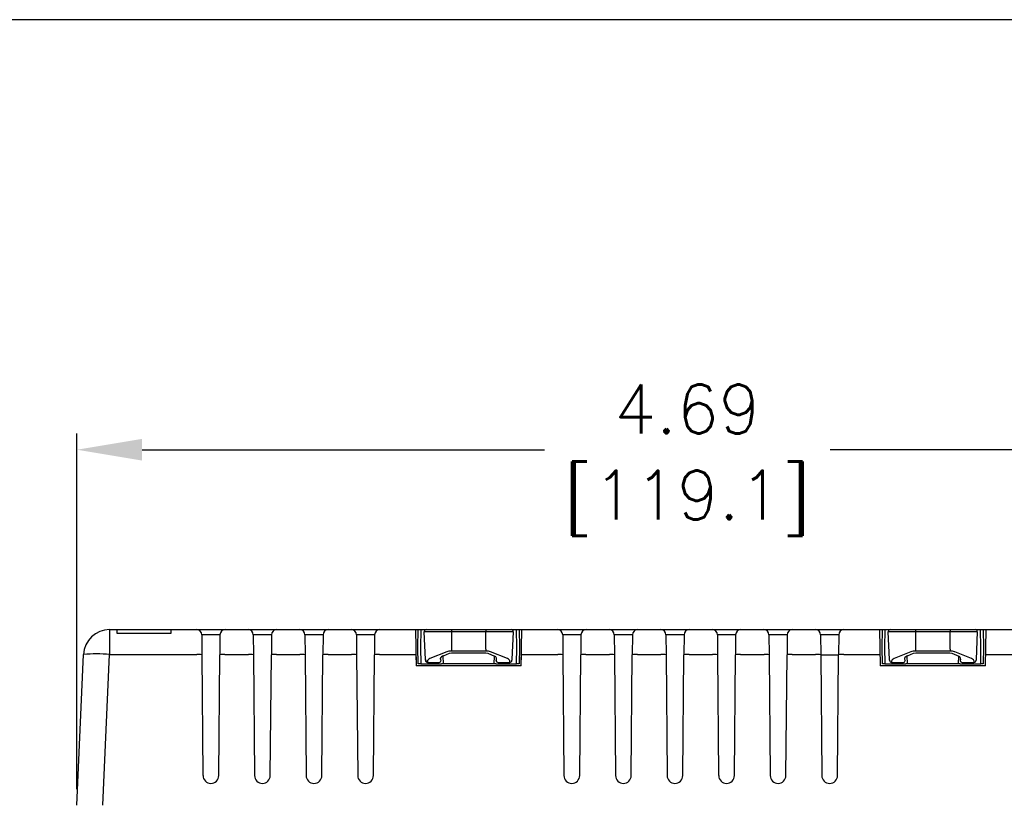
# Model space of a CAD drawing. Extents: x 909.4 to 931.4, y -8.5 to 8.5.
# Tile 30 of 31: x 917.9 to 921.7, y 5.4 to 8.5. Entities that reach past the tile are written whole.
import ezdxf

# ---------------------------------------------------------------- set-up
doc = ezdxf.new("R2010")
doc.units = 0
doc.header["$LTSCALE"] = 4
doc.header["$MEASUREMENT"] = 0
doc.layers.get('0').update_dxf_attribs({"linetype": 'CONTINUOUS'})
doc.layers.get('DEFPOINTS').update_dxf_attribs({"linetype": 'CONTINUOUS'})
doc.layers.add('DIMENSIONS', color=140, linetype='CONTINUOUS')
doc.styles.get("Standard").update_dxf_attribs({"font": 'romans.shx'})
doc.dimstyles.get("Standard").update_dxf_attribs({"dimtxt": 0.1875, "dimasz": 0.25, "dimexe": 0.0625, "dimexo": 0.0625, "dimgap": 0.0625, "dimtad": 0, "dimtih": 1, "dimtoh": 1, "dimzin": 0, "dimdsep": 46, "dimtxsty": 'Standard', "dimcen": 0, "dimadec": 0, "dimazin": 0, "dimtfac": 1, "dimtofl": 0, "dimtmove": 0, "dimatfit": 3, "dimfxl": 0, "dimtolj": 1, "dimtzin": 0, "dimarcsym": 0})

# ---------------------------------------------------------------- blocks, each defined once
blk = doc.blocks.new('*D1')
at = {"layer": 'DEFPOINTS', "color": 0}
for p in [(918.1184, 6.8148), (922.8083, 5.908), (918.1184, 5.4494)]:
    blk.add_point(p, dxfattribs=at)
at = {"layer": 'DIMENSIONS', "color": 0, "lineweight": -2}
for p, q in [((918.1184, 5.5119), (918.1184, 6.8773)), ((922.8083, 5.9705), (922.8083, 6.8773)), ((918.3684, 6.8148), (919.9143, 6.8148)), ((922.5583, 6.8148), (921.0125, 6.8148))]:
    blk.add_line(p, q, dxfattribs=at)
at = {"layer": 'DIMENSIONS', "color": 0}
for points in [[(918.3684, 6.8565), (918.3684, 6.7731), (918.1184, 6.8148)], [(922.5583, 6.8565), (922.5583, 6.7731), (922.8083, 6.8148)]]:
    blk.add_solid(points, dxfattribs=at)
at = {"layer": 'DIMENSIONS', "color": 0, "char_height": 0.1875, "attachment_point": 5}
for s, insert in [('\\A1;4.69', (920.4634, 6.9711)), ('\\A1;[119.1]', (920.4634, 6.6095))]:
    blk.add_mtext(s, dxfattribs=dict(at, insert=insert))

msp = doc.modelspace()

# ---------------------------------------------------------------- linework, layer by layer
for p, q in [((918.2436, 6.1241), (918.273, 6.1241)), ((918.2436, 6.1241), (918.2436, 6.0284)), ((918.273, 6.1094), (918.273, 6.1241)), ((918.273, 6.1241), (918.479, 6.1241)), ((918.479, 6.1094), (918.273, 6.1094)), ((918.479, 6.1241), (918.479, 6.1094)), ((918.479, 6.1241), (918.5781, 6.1241)), ((918.5781, 6.1241), (918.5871, 6.1241)), ((918.5871, 6.1241), (918.6498, 6.1241)), ((918.5978, 6.1045), (918.5985, 6.0277)), ((918.6677, 6.1045), (918.6058, 6.1045)), ((918.6498, 6.1241), (918.6874, 6.1241)), ((918.6677, 6.1045), (918.6671, 6.0277)), ((918.6874, 6.1241), (918.7762, 6.1241)), ((918.7762, 6.1241), (918.7852, 6.1241)), ((918.7852, 6.1241), (918.8479, 6.1241)), ((918.7959, 6.1045), (918.7966, 6.0277)), ((918.8659, 6.1045), (918.8039, 6.1045)), ((918.8479, 6.1241), (918.8855, 6.1241)), ((918.8659, 6.1045), (918.8652, 6.0277)), ((918.8855, 6.1241), (918.9744, 6.1241)), ((918.9744, 6.1241), (918.9834, 6.1241)), ((918.9834, 6.1241), (919.046, 6.1241)), ((918.994, 6.1045), (918.9947, 6.0277)), ((919.064, 6.1045), (919.002, 6.1045)), ((919.046, 6.1241), (919.0837, 6.1241)), ((919.064, 6.1045), (919.0633, 6.0277)), ((919.0837, 6.1241), (919.1725, 6.1241)), ((919.1725, 6.1241), (919.1815, 6.1241)), ((919.1815, 6.1241), (919.2441, 6.1241)), ((919.1922, 6.1045), (919.1928, 6.0277)), ((919.2621, 6.1045), (919.2002, 6.1045)), ((919.2441, 6.1241), (919.2818, 6.1241)), ((919.2621, 6.1045), (919.2614, 6.0277)), ((919.2818, 6.1241), (919.5569, 6.1241)), ((919.4188, 6.1241), (919.4212, 5.9843)), ((919.4285, 6.0552), (919.4297, 6.1241)), ((919.4395, 6.1241), (919.4383, 6.055)), ((919.4571, 6.009), (919.4525, 6.1158)), ((919.4671, 6.1158), (919.4525, 6.1158)), ((919.5325, 6.1158), (919.4671, 6.1158)), ((919.5569, 6.1158), (919.5325, 6.1158)), ((919.5569, 6.1241), (919.6898, 6.1241)), ((919.5569, 6.1241), (919.5569, 6.1158)), ((919.6898, 6.1158), (919.5569, 6.1158)), ((919.5569, 6.1158), (919.5569, 6.0483)), ((919.6898, 6.1241), (919.965, 6.1241)), ((919.6898, 6.1241), (919.6898, 6.1158)), ((919.7142, 6.1158), (919.6898, 6.1158)), ((919.6898, 6.0483), (919.6898, 6.1158)), ((919.7796, 6.1158), (919.7142, 6.1158)), ((919.7943, 6.1158), (919.7796, 6.1158)), ((919.7943, 6.1158), (919.7896, 6.009)), ((919.8084, 6.055), (919.8072, 6.1241)), ((919.817, 6.1241), (919.8182, 6.0552)), ((919.8255, 5.9843), (919.828, 6.1241)), ((919.965, 6.1241), (919.974, 6.1241)), ((919.974, 6.1241), (920.0366, 6.1241)), ((919.9846, 6.1045), (919.9853, 6.0277)), ((920.0546, 6.1045), (919.9926, 6.1045)), ((920.0366, 6.1241), (920.0743, 6.1241)), ((920.0546, 6.1045), (920.0539, 6.0277)), ((920.0743, 6.1241), (920.1631, 6.1241)), ((920.1631, 6.1241), (920.1721, 6.1241)), ((920.1721, 6.1241), (920.2347, 6.1241)), ((920.1828, 6.1045), (920.1834, 6.0277)), ((920.2527, 6.1045), (920.1908, 6.1045)), ((920.2347, 6.1241), (920.2724, 6.1241)), ((920.2527, 6.1045), (920.252, 6.0277)), ((920.2724, 6.1241), (920.3612, 6.1241)), ((920.3612, 6.1241), (920.3702, 6.1241)), ((920.3702, 6.1241), (920.4329, 6.1241)), ((920.3809, 6.1045), (920.3815, 6.0277)), ((920.4508, 6.1045), (920.3889, 6.1045)), ((920.4329, 6.1241), (920.4705, 6.1241)), ((920.4508, 6.1045), (920.4501, 6.0277)), ((920.4705, 6.1241), (920.5593, 6.1241)), ((920.5593, 6.1241), (920.5683, 6.1241)), ((920.5683, 6.1241), (920.631, 6.1241)), ((920.579, 6.1045), (920.5797, 6.0277)), ((920.6489, 6.1045), (920.587, 6.1045)), ((920.631, 6.1241), (920.6686, 6.1241)), ((920.6489, 6.1045), (920.6483, 6.0277)), ((920.6686, 6.1241), (920.7574, 6.1241)), ((920.7574, 6.1241), (920.7664, 6.1241)), ((920.7664, 6.1241), (920.8291, 6.1241)), ((920.7771, 6.1045), (920.7778, 6.0277)), ((920.847, 6.1045), (920.7851, 6.1045)), ((920.8291, 6.1241), (920.8667, 6.1241)), ((920.847, 6.1045), (920.8464, 6.0277)), ((920.8667, 6.1241), (920.9556, 6.1241)), ((920.9556, 6.1241), (920.9646, 6.1241)), ((920.9646, 6.1241), (921.0272, 6.1241)), ((920.9752, 6.1045), (920.9759, 6.0277)), ((921.0452, 6.1045), (920.9832, 6.1045)), ((921.0272, 6.1241), (921.0649, 6.1241)), ((921.0452, 6.1045), (921.0445, 6.0277)), ((921.0649, 6.1241), (921.34, 6.1241)), ((921.2018, 6.1241), (921.2043, 5.9843)), ((921.2116, 6.0552), (921.2128, 6.1241)), ((921.2226, 6.1241), (921.2214, 6.055)), ((921.2402, 6.009), (921.2355, 6.1158)), ((921.2502, 6.1158), (921.2355, 6.1158)), ((921.3156, 6.1158), (921.2502, 6.1158)), ((921.34, 6.1158), (921.3156, 6.1158)), ((921.34, 6.1241), (921.4729, 6.1241)), ((921.34, 6.1241), (921.34, 6.1158)), ((921.4729, 6.1158), (921.34, 6.1158)), ((921.34, 6.1158), (921.34, 6.0483)), ((921.4729, 6.1241), (921.748, 6.1241)), ((921.4729, 6.1241), (921.4729, 6.1158)), ((921.4973, 6.1158), (921.4729, 6.1158)), ((921.4729, 6.0483), (921.4729, 6.1158)), ((921.5627, 6.1158), (921.4973, 6.1158)), ((921.5773, 6.1158), (921.5627, 6.1158)), ((921.5773, 6.1158), (921.5727, 6.009)), ((921.5915, 6.055), (921.5903, 6.1241)), ((921.6001, 6.1241), (921.6013, 6.0552)), ((921.6086, 5.9843), (921.611, 6.1241)), ((919.4296, 5.9922), (919.4285, 6.0552)), ((919.4383, 6.055), (919.4394, 5.9922)), ((919.8073, 5.9922), (919.8084, 6.055)), ((919.8182, 6.0552), (919.8171, 5.9922)), ((921.2127, 5.9922), (921.2116, 6.0552)), ((921.2214, 6.055), (921.2225, 5.9922)), ((921.5904, 5.9922), (921.5915, 6.055)), ((921.6013, 6.0552), (921.6002, 5.9922)), ((918.1184, 5.4494), (918.1437, 6.0284)), ((918.2183, 5.4494), (918.2436, 6.0284)), ((918.2436, 6.0284), (918.5788, 6.0284)), ((918.5985, 6.0277), (918.6025, 5.5635)), ((918.663, 5.5635), (918.6671, 6.0277)), ((918.6867, 6.0284), (918.7769, 6.0284)), ((918.7966, 6.0277), (918.8006, 5.5635)), ((918.8611, 5.5635), (918.8652, 6.0277)), ((918.8849, 6.0284), (918.975, 6.0284)), ((918.9947, 6.0277), (918.9988, 5.5635)), ((919.0592, 5.5635), (919.0633, 6.0277)), ((919.083, 6.0284), (919.1731, 6.0284)), ((919.1928, 6.0277), (919.1969, 5.5635)), ((919.2574, 5.5635), (919.2614, 6.0277)), ((919.2811, 6.0284), (919.4199, 6.0284)), ((919.4199, 6.0284), (919.4204, 6.0284)), ((919.4204, 6.0284), (919.4212, 5.9843)), ((919.5394, 6.0385), (919.4746, 6.0125)), ((919.5238, 6.0229), (919.5251, 5.9922)), ((919.5265, 6.0239), (919.5497, 6.0331)), ((919.5497, 6.0331), (919.5577, 6.0344)), ((919.5569, 6.0483), (919.5569, 6.0416)), ((919.6898, 6.0416), (919.5569, 6.0416)), ((919.5577, 6.0344), (919.6891, 6.0344)), ((919.6891, 6.0344), (919.6971, 6.033)), ((919.6898, 6.0483), (919.6898, 6.0416)), ((919.6971, 6.033), (919.723, 6.0223)), ((919.7721, 6.0125), (919.7074, 6.0385)), ((919.7216, 5.9922), (919.723, 6.0223)), ((919.8255, 5.9843), (919.8263, 6.0284)), ((919.8263, 6.0284), (919.9029, 6.0284)), ((919.9029, 6.0284), (919.9656, 6.0284)), ((919.9853, 6.0277), (919.9894, 5.5635)), ((920.0498, 5.5635), (920.0539, 6.0277)), ((920.0736, 6.0284), (920.1637, 6.0284)), ((920.1834, 6.0277), (920.1875, 5.5635)), ((920.248, 5.5635), (920.252, 6.0277)), ((920.2717, 6.0284), (920.3619, 6.0284)), ((920.3815, 6.0277), (920.3856, 5.5635)), ((920.4461, 5.5635), (920.4501, 6.0277)), ((920.4698, 6.0284), (920.56, 6.0284)), ((920.5797, 6.0277), (920.5837, 5.5635)), ((920.6442, 5.5635), (920.6483, 6.0277)), ((920.6679, 6.0284), (920.7581, 6.0284)), ((920.7778, 6.0277), (920.7818, 5.5635)), ((920.8423, 5.5635), (920.8464, 6.0277)), ((920.8661, 6.0284), (920.9562, 6.0284)), ((920.9759, 6.0277), (920.98, 5.5635)), ((921.0445, 6.0258), (920.9759, 6.0258)), ((921.0404, 5.5635), (921.0445, 6.0277)), ((921.0642, 6.0284), (921.203, 6.0284)), ((921.203, 6.0284), (921.2035, 6.0284)), ((921.3224, 6.0385), (921.2577, 6.0125)), ((921.3068, 6.0229), (921.3082, 5.9922)), ((921.3096, 6.0239), (921.3327, 6.0331)), ((921.3327, 6.0331), (921.3407, 6.0344)), ((921.34, 6.0483), (921.34, 6.0416)), ((921.4729, 6.0416), (921.34, 6.0416)), ((921.3407, 6.0344), (921.4722, 6.0344)), ((921.4722, 6.0344), (921.4802, 6.033)), ((921.4729, 6.0483), (921.4729, 6.0416)), ((921.4802, 6.033), (921.506, 6.0223)), ((921.5552, 6.0125), (921.4905, 6.0385)), ((921.5047, 5.9922), (921.506, 6.0223)), ((921.6094, 6.0284), (921.7487, 6.0284)), ((919.8255, 5.9843), (919.4212, 5.9843)), ((919.8255, 5.9843), (919.4212, 5.9843)), ((919.4394, 5.9922), (919.4296, 5.9922)), ((919.4394, 5.9922), (919.5193, 5.9922)), ((919.4572, 6.0068), (919.4571, 6.009)), ((919.465, 6.0023), (919.4652, 5.9983)), ((919.4652, 5.9983), (919.5104, 5.9983)), ((919.5144, 6.0133), (919.5144, 6.0109)), ((919.5251, 5.9922), (919.5193, 5.9922)), ((919.7216, 5.9922), (919.5251, 5.9922)), ((919.7274, 5.9922), (919.7216, 5.9922)), ((919.7274, 5.9922), (919.8073, 5.9922)), ((919.7363, 5.9983), (919.7816, 5.9983)), ((919.7816, 5.9983), (919.7817, 6.0023)), ((919.7896, 6.009), (919.7895, 6.0068)), ((919.8171, 5.9922), (919.8073, 5.9922)), ((921.6086, 5.9843), (921.2043, 5.9843)), ((921.2225, 5.9922), (921.2127, 5.9922)), ((921.2225, 5.9922), (921.3024, 5.9922)), ((921.2403, 6.0068), (921.2402, 6.009)), ((921.2481, 6.0023), (921.2482, 5.9983)), ((921.2482, 5.9983), (921.2935, 5.9983)), ((921.2975, 6.0133), (921.2975, 6.0109)), ((921.3082, 5.9922), (921.3024, 5.9922)), ((921.5047, 5.9922), (921.3082, 5.9922)), ((921.5105, 5.9922), (921.5047, 5.9922)), ((921.5105, 5.9922), (921.5904, 5.9922)), ((921.5194, 5.9983), (921.5646, 5.9983)), ((921.5646, 5.9983), (921.5648, 6.0023)), ((921.5727, 6.009), (921.5726, 6.0068)), ((921.6002, 5.9922), (921.5904, 5.9922))]:
    msp.add_line(p, q)
for centre, radius, start, end in [((918.2436, 6.0241), 0.1, 90, 177.5), ((918.5781, 6.1044), 0.0197, 0.5, 90), ((918.6874, 6.1044), 0.0197, 90, 179.5), ((918.7762, 6.1044), 0.0197, 0.5, 90), ((918.8855, 6.1044), 0.0197, 90, 179.5), ((918.9744, 6.1044), 0.0197, 0.5, 90), ((919.0837, 6.1044), 0.0197, 90, 179.5), ((919.1725, 6.1044), 0.0197, 0.5, 90), ((919.2818, 6.1044), 0.0197, 90, 179.5), ((919.4603, 6.1162), 0.00787, 90, 182.5), ((919.7864, 6.1162), 0.00787, 357.5, 90), ((919.965, 6.1044), 0.0197, 0.5, 90), ((920.0743, 6.1044), 0.0197, 90, 179.5), ((920.1631, 6.1044), 0.0197, 0.5, 90), ((920.2724, 6.1044), 0.0197, 90, 179.5), ((920.3612, 6.1044), 0.0197, 0.5, 90), ((920.4705, 6.1044), 0.0197, 90, 179.5), ((920.5593, 6.1044), 0.0197, 0.5, 90), ((920.6686, 6.1044), 0.0197, 90, 179.5), ((920.7574, 6.1044), 0.0197, 0.5, 90), ((920.8667, 6.1044), 0.0197, 90, 179.5), ((920.9556, 6.1044), 0.0197, 0.5, 90), ((921.0649, 6.1044), 0.0197, 90, 179.5), ((921.2434, 6.1162), 0.00787, 90, 182.5), ((921.5695, 6.1162), 0.00787, 357.5, 90), ((918.1937, 5.4546), 0.576, 85.0251, 94.9749), ((918.5847, 5.9151), 0.1135, 83.0247, 92.9783), ((918.6808, 5.9151), 0.1135, 87.0213, 96.9764), ((918.7828, 5.9151), 0.1135, 83.0247, 92.9783), ((918.879, 5.9151), 0.1135, 87.0213, 96.9764), ((918.9809, 5.9151), 0.1135, 83.0247, 92.9784), ((919.0771, 5.9151), 0.1135, 87.0213, 96.9764), ((919.179, 5.9151), 0.1135, 83.0247, 92.9784), ((919.2752, 5.9151), 0.1135, 87.0213, 96.9764), ((919.5311, 6.0063), 0.0181, 104.7748, 157.5329), ((919.7183, 6.011), 0.0123, 329.9079, 67.7806), ((919.9715, 5.9151), 0.1135, 83.0247, 92.9783), ((920.0677, 5.9151), 0.1135, 87.0213, 96.9764), ((920.1696, 5.9151), 0.1135, 83.0247, 92.9783), ((920.2658, 5.9151), 0.1135, 87.0213, 96.9764), ((920.3678, 5.9151), 0.1135, 83.0247, 92.9783), ((920.4639, 5.9151), 0.1135, 87.0213, 96.9764), ((920.5659, 5.9151), 0.1135, 83.0246, 92.9784), ((920.662, 5.9151), 0.1135, 87.0214, 96.9763), ((920.764, 5.9151), 0.1135, 83.0248, 92.9782), ((920.8602, 5.9151), 0.1135, 87.0212, 96.9765), ((920.9621, 5.9151), 0.1135, 83.0246, 92.9784), ((921.0583, 5.9151), 0.1135, 87.0214, 96.9763), ((921.3142, 6.0063), 0.0181, 104.7748, 157.5329), ((921.5014, 6.011), 0.0123, 329.9079, 67.7806), ((919.4646, 6.0097), 0.00747, 185.5643, 273.3093), ((919.5105, 6.0056), 0.0073, 268.8211, 353.8411), ((919.7352, 6.0045), 0.00629, 177.0543, 280.2819), ((921.2936, 6.0056), 0.0073, 268.8211, 353.8411), ((921.5183, 6.0045), 0.00629, 177.0543, 280.2819), ((918.6328, 5.5638), 0.0302, 180.5, 359.5), ((918.8309, 5.5638), 0.0302, 180.5, 359.5), ((919.029, 5.5638), 0.0302, 180.5, 359.5), ((919.2271, 5.5638), 0.0302, 180.5, 359.5), ((920.0196, 5.5638), 0.0302, 180.5, 359.5), ((920.2177, 5.5638), 0.0302, 180.5, 359.5), ((920.4158, 5.5638), 0.0302, 180.5, 359.5), ((920.614, 5.5638), 0.0302, 180.5, 359.5), ((920.8121, 5.5638), 0.0302, 180.5, 359.5), ((921.0102, 5.5638), 0.0302, 180.5, 359.5)]:
    msp.add_arc(centre, radius, start, end)
for centre, major_axis, ratio, start_param, end_param in [((918.7553, 6.1044), (0.1575, -0.0002), 0.000176, 2.821398, 3.141594), ((918.9534, 6.1044), (0.1575, -0.0002), 0.000176, 2.821398, 3.141594), ((919.1515, 6.1044), (0.1575, -0.0002), 0.000176, 2.821398, 3.141594), ((919.3496, 6.1044), (0.1575, -0.0002), 0.000176, 2.821398, 3.141594), ((920.1421, 6.1044), (0.1575, -0.0002), 0.000176, 2.821398, 3.141594), ((920.3402, 6.1044), (0.1575, -0.0002), 0.000176, 2.821398, 3.141594), ((920.5384, 6.1044), (0.1575, -0.0002), 0.000176, 2.821398, 3.141594), ((920.7365, 6.1044), (0.1575, -0.0002), 0.000176, 2.821398, 3.141594), ((920.9346, 6.1044), (0.1575, -0.0002), 0.000176, 2.821398, 3.141594), ((921.1327, 6.1044), (0.1575, -0.0002), 0.000176, 2.821398, 3.141594), ((919.5569, 6.0281), (0.0276, 0), 0.487843, 1.570796, 2.25935), ((919.6898, 6.0281), (0.0276, 0), 0.487843, 0.882243, 1.570796), ((921.34, 6.0281), (0.0276, 0), 0.487843, 1.570796, 2.25935), ((921.4729, 6.0281), (0.0276, 0), 0.487843, 0.882243, 1.570796), ((919.4651, 6.0071), (-0.00037, 0.00883), 0.890979, 1.572417, 3.103998), ((919.4915, 6.0025), (0.0265, 0), 0.487843, 2.25935, 3.162889), ((919.5243, 6.0105), (0.00976, -0.00185), 0.81156, 3.32205, 4.14381), ((919.7553, 6.0025), (0.0265, 0), 0.487843, 6.261889, 7.165428), ((919.7816, 6.0071), (0.00037, 0.00883), 0.890979, 3.179187, 4.710769), ((921.2482, 6.0071), (-0.00037, 0.00883), 0.890979, 1.572417, 3.103998), ((921.2746, 6.0025), (0.0265, 0), 0.487843, 2.25935, 3.162889), ((921.3074, 6.0105), (0.00976, -0.00185), 0.81156, 3.32205, 4.14381), ((921.5383, 6.0025), (0.0265, 0), 0.487843, 6.261889, 7.165428), ((921.5647, 6.0071), (0.00037, 0.00883), 0.890979, 3.179187, 4.710769)]:
    msp.add_ellipse(centre, major_axis=major_axis, ratio=ratio, start_param=start_param, end_param=end_param)
at = {"layer": 'DEFPOINTS'}
msp.add_lwpolyline([(909.4248, -8.5339), (931.4093, -8.5339), (931.4093, 8.4661), (909.4093, 8.4661)], close=True, dxfattribs=at)

# ---------------------------------------------------------------- dimensions: what is measured, and where the dimension line sits
at = {"layer": 'DIMENSIONS'}
dim = msp.add_linear_dim(base=(918.1184, 6.8148), p1=(922.8083, 5.908), p2=(918.1184, 5.4494), dimstyle='Standard', override={"dimpost": '\\X'}, dxfattribs=at)
dim.commit()
dim.dimension.update_dxf_attribs({"geometry": '*D1', "text_midpoint": (920.4634, 6.8148)})

doc.saveas('drawing.dxf')
